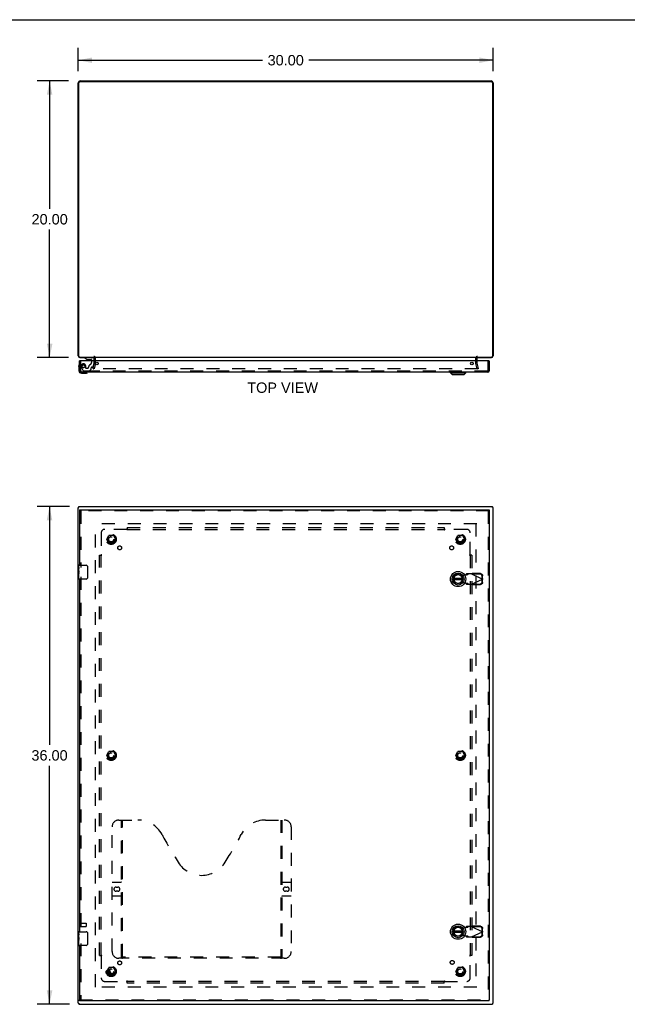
# Model space of a CAD drawing. Header units: inches. Extents: x 0 to 170, y 0 to 110.
# Tile 3 of 4: x 41 to 85, y 39 to 110. Entities that reach past the tile are written whole.
import ezdxf

# ---------------------------------------------------------------- set-up
doc = ezdxf.new("R2010")
doc.units = ezdxf.units.IN
doc.header["$LTSCALE"] = 9.35
doc.header["$MEASUREMENT"] = 0
doc.linetypes.add('HIDDEN', pattern=[0.2, 0.1, -0.1])
doc.layers.get('0').update_dxf_attribs({"linetype": 'CONTINUOUS'})
for name, color, linetype in [('DEFAULT_2', 8, 'HIDDEN'), ('DIMENSIONS', 7, 'CONTINUOUS'), ('DOOR_ASSEMBLY', 7, 'CONTINUOUS'), ('SUBPANEL', 7, 'CONTINUOUS')]:
    doc.layers.add(name, color=color, linetype=linetype)
doc.styles.get("Standard").update_dxf_attribs({"font": 'arial.ttf'})
doc.dimstyles.new('DIMSTYLE_1', dxfattribs={"dimtxt": 0.75, "dimasz": 1, "dimexe": 0.09, "dimexo": 0.07, "dimgap": 0.0375, "dimtad": 0, "dimtih": 1, "dimtoh": 1, "dimzin": 4, "dimdsep": 46, "dimtxsty": 'Standard', "dimblk": '_FILLED', "dimblk1": '_FILLED', "dimblk2": '_FILLED', "dimcen": 0.09, "dimadec": 3, "dimazin": 1, "dimtfac": 1, "dimtdec": 3, "dimtofl": 0, "dimtmove": 0, "dimatfit": 3, "dimldrblk": '_FILLED', "dimfxl": 0, "dimtolj": 1, "dimtzin": 4, "dimarcsym": 0})

# ---------------------------------------------------------------- blocks, each defined once
blk = doc.blocks.new('_FILLED')
at = {"color": 0, "linetype": 'ByBlock'}
blk.add_solid([(0, 0), (-1, 0.2), (-1, -0.2)], dxfattribs=at)
blk = doc.blocks.new('*D1')
at = {"layer": 'DIMENSIONS', "color": 2, "linetype": 'Continuous'}
for p, q in [((45.29, 106.269), (45.29, 107.97)), ((75.29, 106.269), (75.29, 107.97)), ((45.29, 107.07), (58.604, 107.07)), ((75.29, 107.07), (61.975, 107.07))]:
    blk.add_line(p, q, dxfattribs=at)
at = {"layer": 'DIMENSIONS', "color": 2, "linetype": 'Continuous', "rotation": 180}
blk.add_blockref('_FILLED', (45.29, 107.07), dxfattribs=at)
at = {"layer": 'DIMENSIONS', "color": 2, "linetype": 'Continuous'}
blk.add_blockref('_FILLED', (75.29, 107.07), dxfattribs=at)
at = {"layer": 'DIMENSIONS', "color": 2, "linetype": 'Continuous', "insert": (60.29, 107.445), "char_height": 0.75, "width": 2.62082, "attachment_point": 2, "line_spacing_factor": 0.9}
blk.add_mtext('30.00', dxfattribs=at)
blk = doc.blocks.new('*D2')
at = {"layer": 'DIMENSIONS', "color": 2, "linetype": 'Continuous'}
for p, q in [((44.653, 74.804), (42.309, 74.804)), ((43.209, 74.804), (43.209, 57.554)), ((43.209, 38.804), (43.209, 56.054)), ((44.653, 38.804), (42.309, 38.804))]:
    blk.add_line(p, q, dxfattribs=at)
for p, rotation in [((43.209, 74.804), 90), ((43.209, 38.804), 270)]:
    blk.add_blockref('_FILLED', p, dxfattribs=dict(at, rotation=rotation))
at = {"layer": 'DIMENSIONS', "color": 2, "linetype": 'Continuous', "insert": (43.209, 57.179), "char_height": 0.75, "width": 2.62082, "attachment_point": 2, "line_spacing_factor": 0.9}
blk.add_mtext('36.00', dxfattribs=at)
blk = doc.blocks.new('*D3')
at = {"layer": 'DIMENSIONS', "color": 2, "linetype": 'Continuous'}
for p, q in [((44.59, 105.569), (42.317, 105.569)), ((43.217, 105.569), (43.217, 96.319)), ((43.217, 85.569), (43.217, 94.819)), ((44.59, 85.569), (42.317, 85.569))]:
    blk.add_line(p, q, dxfattribs=at)
for p, rotation in [((43.217, 105.569), 90), ((43.217, 85.569), 270)]:
    blk.add_blockref('_FILLED', p, dxfattribs=dict(at, rotation=rotation))
at = {"layer": 'DIMENSIONS', "color": 2, "linetype": 'Continuous', "insert": (43.217, 95.944), "char_height": 0.75, "width": 2.62082, "attachment_point": 2, "line_spacing_factor": 0.9}
blk.add_mtext('20.00', dxfattribs=at)

msp = doc.modelspace()

# ---------------------------------------------------------------- linework, layer by layer
at = {"color": 7, "linetype": 'Continuous'}
for p, q in [((0, 110), (170, 110)), ((45.323, 74.729), (45.323, 74.804)), ((75.257, 74.729), (75.257, 74.804)), ((45.29, 74.729), (45.323, 74.729)), ((75.29, 74.729), (75.257, 74.729)), ((45.29, 38.879), (45.323, 38.879)), ((45.323, 38.879), (45.323, 38.804)), ((75.29, 38.879), (75.257, 38.879)), ((75.257, 38.879), (75.257, 38.804))]:
    msp.add_line(p, q, dxfattribs=at)
at = {"color": 3, "linetype": 'Continuous'}
for p, q in [((45.29, 85.686), (45.29, 105.433)), ((45.323, 85.672), (45.323, 105.436)), ((75.177, 105.516), (45.403, 105.516)), ((45.426, 105.569), (75.154, 105.569)), ((75.257, 105.436), (75.257, 85.672)), ((75.29, 105.433), (75.29, 85.686)), ((45.403, 85.592), (46.465, 85.592)), ((45.407, 85.569), (46.452, 85.569)), ((74.115, 85.569), (46.465, 85.569)), ((46.465, 85.326), (46.465, 85.527)), ((74.115, 85.592), (75.177, 85.592)), ((74.115, 85.527), (74.115, 85.326)), ((74.128, 85.569), (75.173, 85.569)), ((45.323, 74.804), (75.257, 74.804)), ((45.29, 38.879), (45.29, 74.729)), ((75.29, 38.879), (75.29, 74.729)), ((45.323, 38.804), (75.257, 38.804))]:
    msp.add_line(p, q, dxfattribs=at)
for centre, radius, start, end in [((45.426, 105.433), 0.136, 90, 180), ((45.403, 105.436), 0.08, 90, 180), ((75.154, 105.433), 0.136, 0, 90), ((75.177, 105.436), 0.08, 0, 90), ((45.407, 85.686), 0.117, 180, 270), ((45.403, 85.672), 0.08, 180, 270), ((46.423, 85.527), 0.042, 0, 90), ((74.157, 85.527), 0.042, 90, 180), ((75.173, 85.686), 0.117, 270, 360), ((75.177, 85.672), 0.08, 270, 360)]:
    msp.add_arc(centre, radius, start, end, dxfattribs=at)
at = {"layer": 'DEFAULT_2', "color": 8, "linetype": 'HIDDEN'}
for p, q in [((46.54, 85.169), (46.54, 85.527)), ((74.04, 85.169), (74.04, 85.527)), ((46.361, 84.776), (46.464, 85.162)), ((46.433, 84.757), (46.361, 84.776)), ((74.192, 84.757), (46.388, 84.757)), ((46.536, 85.143), (46.433, 84.757)), ((46.465, 85.169), (46.465, 85.326)), ((74.147, 84.757), (74.043, 85.143)), ((74.115, 85.326), (74.115, 85.169)), ((74.116, 85.162), (74.219, 84.776)), ((74.147, 84.757), (74.219, 84.776)), ((74.115, 73.554), (46.465, 73.554)), ((46.54, 40.054), (46.54, 73.554)), ((74.04, 73.554), (74.04, 40.054)), ((47.347, 72.434), (47.502, 72.701)), ((47.819, 72.706), (47.51, 72.706)), ((47.828, 72.701), (47.982, 72.434)), ((72.597, 72.434), (72.752, 72.701)), ((73.069, 72.706), (72.76, 72.706)), ((73.078, 72.701), (73.232, 72.434)), ((47.502, 72.156), (47.347, 72.424)), ((47.819, 72.151), (47.51, 72.151)), ((47.982, 72.424), (47.828, 72.156)), ((72.752, 72.156), (72.597, 72.424)), ((73.069, 72.151), (72.76, 72.151)), ((73.232, 72.424), (73.078, 72.156)), ((47.347, 56.809), (47.502, 57.076)), ((47.819, 57.081), (47.51, 57.081)), ((47.828, 57.076), (47.982, 56.809)), ((72.597, 56.809), (72.752, 57.076)), ((73.069, 57.081), (72.76, 57.081)), ((73.078, 57.076), (73.232, 56.809)), ((47.502, 56.531), (47.347, 56.799)), ((47.819, 56.526), (47.51, 56.526)), ((47.982, 56.799), (47.828, 56.531)), ((72.752, 56.531), (72.597, 56.799)), ((73.069, 56.526), (72.76, 56.526)), ((73.232, 56.799), (73.078, 56.531)), ((45.365, 44.696), (45.365, 44.412)), ((45.408, 44.696), (45.408, 44.412)), ((45.408, 44.678), (45.855, 44.678)), ((45.408, 44.43), (45.855, 44.43)), ((45.865, 44.668), (45.865, 44.44)), ((47.347, 41.184), (47.502, 41.451)), ((47.819, 41.456), (47.51, 41.456)), ((47.828, 41.451), (47.982, 41.184)), ((72.597, 41.184), (72.752, 41.451)), ((73.069, 41.456), (72.76, 41.456)), ((73.078, 41.451), (73.232, 41.184)), ((47.502, 40.906), (47.347, 41.174)), ((47.819, 40.901), (47.51, 40.901)), ((47.982, 41.174), (47.828, 40.906)), ((72.752, 40.906), (72.597, 41.174)), ((73.069, 40.901), (72.76, 40.901)), ((73.232, 41.174), (73.078, 40.906)), ((74.115, 40.054), (46.465, 40.054))]:
    msp.add_line(p, q, dxfattribs=at)
for points in [[(46.368, 84.781), (46.368, 84.779), (46.368, 84.777), (46.368, 84.776)], [(46.368, 84.776), (46.368, 84.775), (46.368, 84.774), (46.368, 84.772), (46.368, 84.77), (46.369, 84.769), (46.37, 84.767), (46.371, 84.765), (46.372, 84.764), (46.373, 84.763), (46.374, 84.761), (46.376, 84.76), (46.377, 84.759), (46.379, 84.759)], [(46.388, 84.757), (46.386, 84.757), (46.384, 84.757), (46.382, 84.757), (46.38, 84.758), (46.379, 84.759)], [(74.212, 84.776), (74.212, 84.775), (74.212, 84.774), (74.212, 84.772), (74.211, 84.77), (74.211, 84.769), (74.21, 84.767), (74.209, 84.765), (74.208, 84.764), (74.207, 84.763), (74.205, 84.761), (74.204, 84.76), (74.203, 84.759), (74.201, 84.759), (74.199, 84.758), (74.198, 84.757), (74.196, 84.757), (74.194, 84.757), (74.192, 84.757)], [(74.212, 84.781), (74.212, 84.779), (74.212, 84.777), (74.212, 84.776)]]:
    msp.add_lwpolyline(points, dxfattribs=at)
for centre, radius in [((47.665, 72.429), 0.372), ((47.665, 72.429), 0.356), ((47.665, 72.429), 0.204), ((72.915, 72.429), 0.372), ((72.915, 72.429), 0.356), ((72.915, 72.429), 0.204), ((47.665, 72.429), 0.183), ((72.915, 72.429), 0.183), ((47.665, 56.804), 0.372), ((47.665, 56.804), 0.356), ((47.665, 56.804), 0.204), ((47.665, 56.804), 0.183), ((72.915, 56.804), 0.372), ((72.915, 56.804), 0.356), ((72.915, 56.804), 0.204), ((72.915, 56.804), 0.183), ((47.665, 41.179), 0.372), ((47.665, 41.179), 0.356), ((47.665, 41.179), 0.204), ((47.665, 41.179), 0.183), ((72.915, 41.179), 0.372), ((72.915, 41.179), 0.356), ((72.915, 41.179), 0.204), ((72.915, 41.179), 0.183)]:
    msp.add_circle(centre, radius, dxfattribs=at)
for centre, radius, start, end in [((46.423, 85.527), 0.117, 0, 90), ((74.157, 85.527), 0.117, 90, 180), ((46.44, 85.169), 0.025, 345, 360), ((46.44, 85.169), 0.1, 345, 360), ((74.14, 85.169), 0.1, 180, 195), ((74.14, 85.169), 0.025, 180, 195), ((47.51, 72.696), 0.01, 90.01128, 149.98796), ((47.819, 72.696), 0.01, 30.01085, 89.98765), ((72.76, 72.696), 0.01, 90.01128, 149.98796), ((73.069, 72.696), 0.01, 30.01085, 89.98765), ((47.356, 72.429), 0.01, 150.01171, 209.98732), ((47.51, 72.161), 0.01, 210.01085, 269.98765), ((47.819, 72.161), 0.01, 270.01128, 329.98796), ((47.974, 72.429), 0.01, 330.01171, 29.98732), ((72.606, 72.429), 0.01, 150.01171, 209.98732), ((72.76, 72.161), 0.01, 210.01085, 269.98765), ((73.069, 72.161), 0.01, 270.01128, 329.98796), ((73.224, 72.429), 0.01, 330.01171, 29.98732), ((47.51, 57.071), 0.01, 90.01128, 149.98796), ((47.819, 57.071), 0.01, 30.01085, 89.98765), ((72.76, 57.071), 0.01, 90.01128, 149.98796), ((73.069, 57.071), 0.01, 30.01085, 89.98765), ((47.356, 56.804), 0.01, 150.01171, 209.98732), ((47.51, 56.536), 0.01, 210.01085, 269.98765), ((47.819, 56.536), 0.01, 270.01128, 329.98796), ((47.974, 56.804), 0.01, 330.01171, 29.98732), ((72.606, 56.804), 0.01, 150.01171, 209.98732), ((72.76, 56.536), 0.01, 210.01085, 269.98765), ((73.069, 56.536), 0.01, 270.01128, 329.98796), ((73.224, 56.804), 0.01, 330.01171, 29.98732), ((45.386, 44.696), 0.0215, 0, 180), ((45.386, 44.412), 0.0215, 180, 360), ((45.855, 44.668), 0.01, 0, 90), ((45.855, 44.44), 0.01, 270, 360), ((47.51, 41.446), 0.01, 90.01128, 149.98796), ((47.819, 41.446), 0.01, 30.01085, 89.98765), ((72.76, 41.446), 0.01, 90.01128, 149.98796), ((73.069, 41.446), 0.01, 30.01085, 89.98765), ((47.356, 41.179), 0.01, 150.01171, 209.98732), ((47.51, 40.911), 0.01, 210.01085, 269.98765), ((47.819, 40.911), 0.01, 270.01128, 329.98796), ((47.974, 41.179), 0.01, 330.01171, 29.98732), ((72.606, 41.179), 0.01, 150.01171, 209.98732), ((72.76, 40.911), 0.01, 210.01085, 269.98765), ((73.069, 40.911), 0.01, 270.01128, 329.98796), ((73.224, 41.179), 0.01, 330.01171, 29.98732)]:
    msp.add_arc(centre, radius, start, end, dxfattribs=at)
at = {"layer": 'DOOR_ASSEMBLY', "color": 7, "linetype": 'Continuous'}
for p, q in [((45.759, 85.569), (45.759, 85.53)), ((45.759, 85.53), (45.935, 85.431)), ((46.428, 85.326), (46.428, 85.49)), ((45.325, 84.931), (45.328, 84.969)), ((45.325, 84.931), (45.325, 84.641)), ((45.4, 85.326), (45.385, 85.326)), ((45.935, 85.431), (46.212, 85.431)), ((46.023, 85.415), (46.163, 85.415)), ((46.243, 85.4), (46.243, 85.326)), ((74.995, 85.326), (75.01, 85.326)), ((45.525, 84.441), (45.814, 84.441)), ((72.209, 84.462), (72.209, 84.501)), ((72.209, 84.462), (73.311, 84.462)), ((72.327, 84.344), (72.209, 84.462)), ((72.327, 84.344), (73.193, 84.344)), ((73.193, 84.344), (73.311, 84.462)), ((73.311, 84.462), (73.311, 84.501)), ((45.385, 74.554), (45.385, 74.479)), ((75.01, 74.554), (75.01, 74.479)), ((45.325, 70.395), (45.325, 70.539)), ((45.34, 70.554), (45.85, 70.554)), ((45.325, 70.139), (45.325, 70.391)), ((45.334, 70.337), (45.325, 70.337)), ((45.325, 70.169), (45.335, 70.169)), ((45.325, 69.569), (45.325, 70.136)), ((45.328, 70.106), (45.325, 70.106)), ((45.325, 69.974), (45.334, 69.974)), ((45.325, 69.938), (45.335, 69.938)), ((45.325, 69.875), (45.335, 69.875)), ((45.335, 70.169), (45.335, 70.326)), ((45.335, 69.985), (45.335, 70.038)), ((45.335, 69.708), (45.335, 69.938)), ((45.95, 70.454), (45.95, 69.654)), ((45.325, 69.708), (45.335, 69.708)), ((45.85, 69.554), (45.34, 69.554)), ((73.072, 69.593), (72.447, 69.593)), ((72.447, 69.514), (73.072, 69.514)), ((45.325, 43.895), (45.325, 44.039)), ((45.325, 43.639), (45.325, 43.891)), ((45.334, 43.837), (45.325, 43.837)), ((45.325, 43.669), (45.335, 43.669)), ((45.325, 43.069), (45.325, 43.636)), ((45.328, 43.606), (45.325, 43.606)), ((45.325, 43.474), (45.334, 43.474)), ((45.325, 43.438), (45.335, 43.438)), ((45.335, 43.669), (45.335, 43.826)), ((45.335, 43.485), (45.335, 43.538)), ((45.335, 43.208), (45.335, 43.438)), ((45.34, 44.054), (45.85, 44.054)), ((45.95, 43.954), (45.95, 43.154)), ((73.072, 44.093), (72.447, 44.093)), ((72.447, 44.014), (73.072, 44.014)), ((45.325, 43.375), (45.335, 43.375)), ((45.325, 43.208), (45.335, 43.208)), ((45.85, 43.054), (45.34, 43.054)), ((45.385, 39.054), (45.385, 39.129)), ((75.01, 39.054), (75.01, 39.129))]:
    msp.add_line(p, q, dxfattribs=at)
at = {"layer": 'DOOR_ASSEMBLY', "color": 8, "linetype": 'HIDDEN'}
for p, q in [((46.349, 85.569), (45.759, 85.569)), ((45.46, 84.618), (45.46, 85.326)), ((45.511, 84.853), (45.645, 84.62)), ((45.832, 84.806), (45.832, 84.939)), ((45.942, 84.79), (45.848, 84.79)), ((46.105, 84.614), (46.22, 84.729)), ((46.226, 84.743), (46.226, 84.821)), ((46.243, 85.326), (46.243, 85.216)), ((46.285, 84.88), (46.329, 84.88)), ((46.359, 84.903), (46.428, 85.159)), ((46.428, 85.159), (46.428, 85.326)), ((74.935, 84.618), (74.935, 85.326)), ((74.893, 84.576), (45.502, 84.576)), ((45.671, 84.605), (46.084, 84.605)), ((75.01, 74.479), (45.385, 74.479)), ((45.46, 74.479), (45.46, 70.399)), ((74.935, 74.479), (74.935, 39.129)), ((72.82, 69.883), (73.114, 69.829)), ((73.114, 69.829), (73.311, 69.867)), ((73.311, 69.867), (73.343, 69.869)), ((73.357, 69.928), (73.315, 69.882)), ((73.315, 69.882), (73.47, 69.882)), ((73.73, 69.928), (73.357, 69.928)), ((73.47, 69.882), (73.512, 69.928)), ((73.73, 69.928), (74.518, 69.554)), ((73.759, 69.914), (73.778, 69.956)), ((74.349, 69.904), (73.759, 69.914)), ((74.369, 69.946), (73.778, 69.956)), ((74.531, 69.598), (74.528, 69.791)), ((45.46, 69.709), (45.46, 43.899)), ((73.114, 69.278), (72.82, 69.224)), ((73.311, 69.24), (73.114, 69.278)), ((73.47, 69.226), (73.315, 69.226)), ((73.315, 69.226), (73.357, 69.18)), ((73.357, 69.18), (73.73, 69.18)), ((73.512, 69.18), (73.47, 69.226)), ((73.73, 69.18), (74.518, 69.554)), ((73.746, 69.17), (73.73, 69.18)), ((73.759, 69.193), (74.349, 69.203)), ((73.778, 69.151), (73.759, 69.193)), ((73.778, 69.151), (74.369, 69.161)), ((74.511, 69.557), (74.508, 69.75)), ((74.508, 69.358), (74.511, 69.551)), ((74.531, 69.598), (74.511, 69.557)), ((74.511, 69.551), (74.531, 69.509)), ((74.522, 69.569), (74.518, 69.554)), ((74.518, 69.554), (74.522, 69.538)), ((74.527, 69.584), (74.522, 69.569)), ((74.531, 69.598), (74.527, 69.584)), ((74.528, 69.316), (74.531, 69.509)), ((48.23, 52.129), (49.585, 52.129)), ((48.405, 42.219), (48.405, 52.129)), ((48.485, 42.249), (48.485, 52.129)), ((58.835, 52.129), (60.19, 52.129)), ((59.935, 52.129), (59.935, 42.249)), ((60.015, 52.129), (60.015, 42.219)), ((47.73, 42.629), (47.73, 51.629)), ((60.69, 51.629), (60.69, 42.629)), ((47.73, 47.629), (48.365, 47.629)), ((48.016, 47.279), (48.153, 47.279)), ((60.055, 47.629), (60.69, 47.629)), ((60.266, 47.279), (60.403, 47.279)), ((48.365, 46.629), (47.73, 46.629)), ((48.153, 46.979), (48.016, 46.979)), ((60.69, 46.629), (60.055, 46.629)), ((60.403, 46.979), (60.266, 46.979)), ((72.82, 44.383), (73.114, 44.329)), ((73.114, 44.329), (73.311, 44.367)), ((73.311, 44.367), (73.343, 44.369)), ((73.357, 44.428), (73.315, 44.382)), ((73.315, 44.382), (73.47, 44.382)), ((73.73, 44.428), (73.357, 44.428)), ((73.47, 44.382), (73.512, 44.428)), ((73.73, 44.428), (74.518, 44.054)), ((73.759, 44.414), (73.778, 44.456)), ((74.349, 44.404), (73.759, 44.414)), ((74.369, 44.446), (73.778, 44.456)), ((74.511, 44.057), (74.508, 44.25)), ((74.531, 44.098), (74.528, 44.291)), ((73.114, 43.778), (72.82, 43.724)), ((73.311, 43.74), (73.114, 43.778)), ((73.47, 43.726), (73.315, 43.726)), ((73.315, 43.726), (73.357, 43.68)), ((73.357, 43.68), (73.73, 43.68)), ((73.512, 43.68), (73.47, 43.726)), ((73.73, 43.68), (74.518, 44.054)), ((73.746, 43.67), (73.73, 43.68)), ((73.759, 43.693), (74.349, 43.703)), ((73.778, 43.651), (73.759, 43.693)), ((73.778, 43.651), (74.369, 43.661)), ((74.508, 43.858), (74.511, 44.051)), ((74.531, 44.098), (74.511, 44.057)), ((74.511, 44.051), (74.531, 44.009)), ((74.522, 44.069), (74.518, 44.054)), ((74.518, 44.054), (74.522, 44.038)), ((74.527, 44.084), (74.522, 44.069)), ((74.522, 44.038), (74.527, 44.024)), ((74.531, 44.098), (74.527, 44.084)), ((74.527, 44.024), (74.531, 44.009)), ((74.528, 43.816), (74.531, 44.009)), ((45.46, 43.209), (45.46, 39.129)), ((60.19, 42.129), (48.23, 42.129)), ((59.931, 42.209), (48.489, 42.209)), ((45.385, 39.129), (75.01, 39.129))]:
    msp.add_line(p, q, dxfattribs=at)
at = {"layer": 'DOOR_ASSEMBLY', "color": 3, "linetype": 'Continuous'}
for p, q in [((45.385, 84.618), (45.385, 85.326)), ((74.995, 85.326), (45.4, 85.326)), ((75.01, 85.326), (75.01, 84.618)), ((74.893, 84.501), (45.502, 84.501)), ((45.385, 74.554), (75.01, 74.554)), ((45.385, 74.479), (45.385, 70.554)), ((75.01, 74.479), (75.01, 39.129)), ((45.385, 69.554), (45.385, 44.054)), ((45.385, 43.054), (45.385, 39.129)), ((75.01, 39.054), (45.385, 39.054))]:
    msp.add_line(p, q, dxfattribs=at)
at = {"layer": 'DOOR_ASSEMBLY', "color": 7, "linetype": 'Continuous'}
for points in [[(45.943, 70.49), (45.945, 70.484), (45.947, 70.478), (45.948, 70.472), (45.949, 70.466), (45.95, 70.46), (45.95, 70.454)], [(45.325, 70.395), (45.325, 70.391), (45.326, 70.387), (45.326, 70.382), (45.328, 70.376), (45.329, 70.369), (45.33, 70.361), (45.332, 70.353), (45.333, 70.344), (45.334, 70.335), (45.335, 70.326)], [(45.325, 70.139), (45.325, 70.131), (45.326, 70.124), (45.326, 70.115), (45.328, 70.107), (45.33, 70.089)], [(45.33, 70.089), (45.331, 70.08), (45.332, 70.071), (45.333, 70.062), (45.334, 70.054), (45.334, 70.046), (45.335, 70.038)], [(45.335, 69.985), (45.334, 69.979), (45.334, 69.973), (45.333, 69.967), (45.333, 69.961), (45.332, 69.955), (45.332, 69.949)], [(45.95, 69.654), (45.95, 69.647), (45.949, 69.641), (45.948, 69.635), (45.947, 69.629), (45.945, 69.623), (45.943, 69.617)], [(45.325, 43.895), (45.325, 43.891), (45.326, 43.887), (45.326, 43.882), (45.328, 43.876), (45.329, 43.869), (45.33, 43.861), (45.332, 43.853), (45.333, 43.844), (45.334, 43.835), (45.335, 43.826)], [(45.325, 43.639), (45.325, 43.631), (45.326, 43.624), (45.326, 43.615), (45.328, 43.607), (45.33, 43.589)], [(45.33, 43.589), (45.331, 43.58), (45.332, 43.571), (45.333, 43.562), (45.334, 43.554), (45.334, 43.546), (45.335, 43.538)], [(45.335, 43.485), (45.334, 43.479), (45.334, 43.473), (45.333, 43.467), (45.333, 43.461), (45.332, 43.455), (45.332, 43.449)], [(45.943, 43.99), (45.945, 43.984), (45.947, 43.978), (45.948, 43.972), (45.949, 43.966), (45.95, 43.96), (45.95, 43.954)], [(45.95, 43.154), (45.95, 43.147), (45.949, 43.141), (45.948, 43.135), (45.947, 43.129), (45.945, 43.123), (45.943, 43.117)]]:
    msp.add_lwpolyline(points, dxfattribs=at)
at = {"layer": 'DOOR_ASSEMBLY', "color": 8, "linetype": 'HIDDEN'}
for points in [[(73.315, 69.882), (73.315, 69.879), (73.314, 69.877), (73.314, 69.874), (73.313, 69.872), (73.312, 69.869), (73.311, 69.867)], [(73.343, 69.869), (73.359, 69.87), (73.374, 69.871), (73.388, 69.872), (73.402, 69.873), (73.415, 69.874), (73.427, 69.875), (73.437, 69.876), (73.447, 69.877), (73.455, 69.878), (73.461, 69.879), (73.466, 69.88), (73.47, 69.882)], [(73.73, 69.928), (73.746, 69.937), (73.754, 69.942), (73.762, 69.947), (73.77, 69.951), (73.778, 69.956)], [(74.508, 69.75), (74.507, 69.765), (74.504, 69.779), (74.5, 69.794), (74.495, 69.808), (74.488, 69.821), (74.48, 69.834), (74.471, 69.846), (74.46, 69.858), (74.449, 69.868), (74.436, 69.877), (74.423, 69.885), (74.409, 69.891), (74.395, 69.897), (74.38, 69.901), (74.364, 69.903), (74.349, 69.904)], [(74.369, 69.946), (74.384, 69.945), (74.399, 69.942), (74.414, 69.938), (74.429, 69.933), (74.443, 69.926), (74.456, 69.919), (74.469, 69.909), (74.48, 69.899), (74.491, 69.888), (74.5, 69.876), (74.508, 69.863), (74.515, 69.849), (74.52, 69.835), (74.524, 69.821), (74.527, 69.806), (74.528, 69.791)], [(73.47, 69.226), (73.466, 69.227), (73.461, 69.228), (73.455, 69.229), (73.447, 69.23), (73.437, 69.231), (73.427, 69.232), (73.415, 69.233), (73.402, 69.234), (73.388, 69.235), (73.374, 69.236), (73.359, 69.237), (73.343, 69.238), (73.311, 69.24)], [(73.311, 69.24), (73.312, 69.238), (73.313, 69.235), (73.314, 69.233), (73.314, 69.23), (73.315, 69.228), (73.315, 69.226)], [(73.778, 69.151), (73.77, 69.156), (73.762, 69.161), (73.754, 69.165), (73.746, 69.17)], [(74.349, 69.203), (74.364, 69.204), (74.38, 69.206), (74.395, 69.21), (74.409, 69.216), (74.423, 69.222), (74.436, 69.23), (74.449, 69.239), (74.46, 69.249), (74.471, 69.261), (74.48, 69.273), (74.488, 69.286), (74.495, 69.299), (74.5, 69.313), (74.504, 69.328), (74.507, 69.343), (74.508, 69.358)], [(74.528, 69.316), (74.527, 69.301), (74.524, 69.286), (74.52, 69.272), (74.515, 69.258), (74.508, 69.244), (74.5, 69.231), (74.491, 69.219), (74.48, 69.208), (74.469, 69.198), (74.456, 69.189), (74.443, 69.181), (74.429, 69.174), (74.414, 69.169), (74.399, 69.165), (74.384, 69.162), (74.369, 69.161)], [(74.522, 69.538), (74.527, 69.524), (74.529, 69.516), (74.531, 69.509)], [(73.315, 44.382), (73.315, 44.379), (73.314, 44.377), (73.314, 44.374), (73.313, 44.372), (73.312, 44.369), (73.311, 44.367)], [(73.343, 44.369), (73.359, 44.37), (73.374, 44.371), (73.388, 44.372), (73.402, 44.373), (73.415, 44.374), (73.427, 44.375), (73.437, 44.376), (73.447, 44.377), (73.455, 44.378), (73.461, 44.379), (73.466, 44.38), (73.47, 44.382)], [(73.73, 44.428), (73.746, 44.437), (73.754, 44.442), (73.762, 44.447), (73.77, 44.451), (73.778, 44.456)], [(74.508, 44.25), (74.507, 44.265), (74.504, 44.279), (74.5, 44.294), (74.495, 44.308), (74.488, 44.321), (74.48, 44.334), (74.471, 44.346), (74.46, 44.358), (74.449, 44.368), (74.436, 44.377), (74.423, 44.385), (74.409, 44.391), (74.395, 44.397), (74.38, 44.401), (74.364, 44.403), (74.349, 44.404)], [(74.369, 44.446), (74.384, 44.445), (74.399, 44.442), (74.414, 44.438), (74.429, 44.433), (74.443, 44.426), (74.456, 44.419), (74.469, 44.409), (74.48, 44.399), (74.491, 44.388), (74.5, 44.376), (74.508, 44.363), (74.515, 44.349), (74.52, 44.335), (74.524, 44.321), (74.527, 44.306), (74.528, 44.291)], [(73.47, 43.726), (73.466, 43.727), (73.461, 43.728), (73.455, 43.729), (73.447, 43.73), (73.437, 43.731), (73.427, 43.732), (73.415, 43.733), (73.402, 43.734), (73.388, 43.735), (73.374, 43.736), (73.359, 43.737), (73.343, 43.738), (73.311, 43.74)], [(73.311, 43.74), (73.312, 43.738), (73.313, 43.735), (73.314, 43.733), (73.314, 43.73), (73.315, 43.728), (73.315, 43.726)], [(73.778, 43.651), (73.77, 43.656), (73.762, 43.661), (73.754, 43.665), (73.746, 43.67)], [(74.349, 43.703), (74.364, 43.704), (74.38, 43.706), (74.395, 43.71), (74.409, 43.716), (74.423, 43.722), (74.436, 43.73), (74.449, 43.739), (74.46, 43.749), (74.471, 43.761), (74.48, 43.773), (74.488, 43.786), (74.495, 43.799), (74.5, 43.813), (74.504, 43.828), (74.507, 43.843), (74.508, 43.858)], [(74.528, 43.816), (74.527, 43.801), (74.524, 43.786), (74.52, 43.772), (74.515, 43.758), (74.508, 43.744), (74.5, 43.731), (74.491, 43.719), (74.48, 43.708), (74.469, 43.698), (74.456, 43.689), (74.443, 43.681), (74.429, 43.674), (74.414, 43.669), (74.399, 43.665), (74.384, 43.662), (74.369, 43.661)], [(48.395, 42.249), (48.411, 42.238), (48.427, 42.228), (48.443, 42.22), (48.458, 42.214), (48.474, 42.21), (48.489, 42.209)], [(59.931, 42.209), (59.946, 42.21), (59.961, 42.214), (59.977, 42.22), (59.993, 42.228), (60.009, 42.238), (60.025, 42.249)]]:
    msp.add_lwpolyline(points, dxfattribs=at)
for centre, radius in [((45.66, 84.939), 0.103), ((47.46, 41.129), 0.164), ((47.46, 41.129), 0.124)]:
    msp.add_circle(centre, radius, dxfattribs=at)
at = {"layer": 'DOOR_ASSEMBLY', "color": 3, "linetype": 'Continuous'}
for centre in [(46.635, 85.138), (73.76, 85.138)]:
    msp.add_circle(centre, 0.094, dxfattribs=at)
at = {"layer": 'DOOR_ASSEMBLY', "color": 7, "linetype": 'Continuous'}
for centre, radius in [((72.76, 69.554), 0.551), ((72.76, 69.554), 0.433), ((72.76, 69.554), 0.329), ((72.76, 69.554), 0.317), ((72.76, 44.054), 0.551), ((72.76, 44.054), 0.433), ((72.76, 44.054), 0.329), ((72.76, 44.054), 0.317)]:
    msp.add_circle(centre, radius, dxfattribs=at)
for centre, radius, start, end in [((46.349, 85.49), 0.079, 0, 90), ((45.575, 84.931), 0.25, 149.11011, 180), ((45.373, 85.051), 0.015, 96.37959, 149.11011), ((45.37, 85.051), 0.015, 0, 83.62041), ((46.023, 85.505), 0.09, 234.81225, 270), ((46.163, 85.505), 0.09, 270, 304.92318), ((46.212, 85.4), 0.031, 0, 90), ((45.525, 84.641), 0.2, 180, 270), ((45.814, 84.691), 0.25, 270, 300.88989), ((45.935, 84.486), 0.015, 6.37959, 90), ((45.935, 84.49), 0.015, 300.88989, 353.62041), ((45.34, 70.539), 0.015, 90, 180), ((45.85, 70.454), 0.1, 21.19986, 90), ((72.76, 69.554), 0.315, 10.07866, 349.92134), ((45.34, 69.569), 0.015, 180, 270), ((45.85, 69.654), 0.1, 270, 338.79459), ((72.76, 44.054), 0.315, 10.07866, 349.92134), ((45.34, 44.039), 0.015, 90, 180), ((45.85, 43.954), 0.1, 21.19986, 90), ((45.34, 43.069), 0.015, 180, 270), ((45.85, 43.154), 0.1, 270, 338.79459)]:
    msp.add_arc(centre, radius, start, end, dxfattribs=at)
at = {"layer": 'DOOR_ASSEMBLY', "color": 8, "linetype": 'HIDDEN'}
for centre, radius, start, end in [((45.66, 84.939), 0.172, 0, 210), ((45.848, 84.806), 0.016, 180, 270), ((45.942, 84.88), 0.09, 270, 360), ((46.217, 84.88), 0.185, 115.7418, 180), ((46.055, 85.216), 0.188, 295.7418, 360), ((46.206, 84.743), 0.02, 315, 360), ((46.285, 84.821), 0.059, 90, 180), ((46.329, 84.911), 0.031, 270, 345), ((45.502, 84.618), 0.042, 180, 270), ((45.671, 84.635), 0.03, 210, 270), ((46.084, 84.635), 0.03, 270, 315), ((74.893, 84.618), 0.042, 270, 360), ((72.76, 69.554), 0.335, 79.67298, 280.32702), ((48.23, 51.629), 0.5, 90, 180), ((49.585, 50.129), 2, 28.48127, 90), ((58.835, 50.129), 2, 90, 151.51873), ((60.19, 51.629), 0.5, 0, 90), ((85.893, 69.827), 39.307, 208.48127, 211.87046), ((22.527, 69.827), 39.307, 328.12954, 331.51873), ((54.21, 50.129), 2, 211.87046, 328.12954), ((48.016, 47.129), 0.15, 90, 270), ((48.153, 47.129), 0.15, 270, 90), ((48.365, 47.669), 0.04, 270, 360), ((60.055, 47.669), 0.04, 180, 270), ((60.266, 47.129), 0.15, 90, 270), ((60.403, 47.129), 0.15, 270, 90), ((48.365, 46.589), 0.04, 0, 90), ((60.055, 46.589), 0.04, 90, 180), ((72.76, 44.054), 0.335, 79.67298, 280.32702), ((48.23, 42.629), 0.5, 180, 270), ((48.495, 42.219), 0.09, 180, 270), ((48.525, 42.249), 0.04, 180, 270), ((59.895, 42.249), 0.04, 270, 360), ((59.925, 42.219), 0.09, 270, 360), ((60.19, 42.629), 0.5, 270, 360)]:
    msp.add_arc(centre, radius, start, end, dxfattribs=at)
at = {"layer": 'DOOR_ASSEMBLY', "color": 3, "linetype": 'Continuous'}
for centre, start, end in [((45.502, 84.618), 180, 270), ((74.893, 84.618), 270, 360)]:
    msp.add_arc(centre, 0.117, start, end, dxfattribs=at)
at = {"layer": 'DOOR_ASSEMBLY', "color": 7, "linetype": 'Continuous'}
for centre in [(45.525, 69.972), (45.525, 43.472)]:
    msp.add_ellipse(centre, major_axis=(0.2, 0), ratio=0.432808, start_param=3.141593, end_param=3.403409, dxfattribs=at)
at = {"layer": 'SUBPANEL', "color": 8, "linetype": 'HIDDEN'}
for p, q in [((46.946, 72.897), (46.946, 71.308)), ((48.786, 73.147), (47.196, 73.147)), ((48.8, 73.162), (48.796, 73.158)), ((48.804, 73.166), (48.8, 73.162)), ((48.821, 73.272), (48.821, 73.186)), ((48.821, 73.272), (71.759, 73.272)), ((48.821, 73.186), (48.821, 73.106)), ((48.821, 73.147), (71.759, 73.147)), ((71.759, 73.272), (71.759, 73.186)), ((71.759, 73.186), (71.759, 73.106)), ((73.384, 73.147), (71.794, 73.147)), ((73.634, 71.308), (73.634, 72.897)), ((46.821, 42.335), (46.821, 71.272)), ((46.821, 71.272), (46.908, 71.272)), ((46.908, 71.272), (46.987, 71.272)), ((46.946, 42.335), (46.946, 71.272)), ((73.672, 71.272), (73.593, 71.272)), ((73.634, 71.272), (73.634, 42.335)), ((73.648, 71.294), (73.645, 71.297)), ((73.652, 71.289), (73.648, 71.294)), ((73.759, 71.272), (73.672, 71.272)), ((73.759, 71.272), (73.759, 42.335)), ((46.821, 42.335), (46.908, 42.335)), ((46.908, 42.335), (46.987, 42.335)), ((46.927, 42.318), (46.932, 42.313)), ((46.932, 42.313), (46.935, 42.31)), ((46.946, 42.299), (46.946, 40.71)), ((73.672, 42.335), (73.593, 42.335)), ((73.634, 40.71), (73.634, 42.299)), ((73.759, 42.335), (73.672, 42.335)), ((47.196, 40.46), (48.786, 40.46)), ((48.821, 40.421), (48.821, 40.501)), ((71.759, 40.46), (48.821, 40.46)), ((48.821, 40.335), (48.821, 40.421)), ((71.759, 40.335), (48.821, 40.335)), ((71.759, 40.421), (71.759, 40.501)), ((71.759, 40.335), (71.759, 40.421)), ((71.776, 40.441), (71.78, 40.445)), ((71.78, 40.445), (71.783, 40.449)), ((71.794, 40.46), (73.384, 40.46))]:
    msp.add_line(p, q, dxfattribs=at)
for points in [[(48.796, 73.158), (48.795, 73.157), (48.793, 73.155), (48.791, 73.153), (48.79, 73.152), (48.788, 73.15), (48.787, 73.149), (48.786, 73.147)], [(48.796, 73.133), (48.794, 73.135), (48.793, 73.137), (48.792, 73.139), (48.791, 73.141), (48.789, 73.143), (48.788, 73.144), (48.787, 73.146), (48.786, 73.147)], [(48.821, 73.106), (48.82, 73.107), (48.818, 73.108), (48.817, 73.108), (48.815, 73.109), (48.814, 73.11), (48.813, 73.111), (48.811, 73.112), (48.81, 73.113), (48.809, 73.114), (48.807, 73.116), (48.806, 73.117), (48.805, 73.118), (48.804, 73.12), (48.803, 73.122), (48.802, 73.123), (48.8, 73.125), (48.799, 73.127), (48.798, 73.129), (48.796, 73.133)], [(48.821, 73.186), (48.82, 73.184), (48.818, 73.182), (48.817, 73.18), (48.815, 73.178), (48.814, 73.177), (48.813, 73.175), (48.811, 73.173), (48.81, 73.172), (48.808, 73.17), (48.807, 73.169), (48.805, 73.167), (48.804, 73.166)], [(71.759, 73.186), (71.76, 73.184), (71.761, 73.182), (71.763, 73.18), (71.764, 73.178), (71.766, 73.177), (71.767, 73.175), (71.769, 73.173), (71.77, 73.172), (71.771, 73.17), (71.773, 73.169), (71.774, 73.167), (71.776, 73.166), (71.782, 73.16)], [(71.759, 73.106), (71.76, 73.107), (71.762, 73.108), (71.763, 73.108), (71.764, 73.109), (71.766, 73.11), (71.767, 73.111), (71.768, 73.112), (71.77, 73.113), (71.771, 73.114), (71.772, 73.116), (71.773, 73.117), (71.775, 73.118), (71.776, 73.12), (71.777, 73.122), (71.778, 73.123), (71.779, 73.125), (71.78, 73.127), (71.782, 73.129)], [(71.782, 73.16), (71.783, 73.158), (71.785, 73.157), (71.787, 73.155), (71.788, 73.153), (71.79, 73.152), (71.791, 73.15), (71.793, 73.149), (71.794, 73.147)], [(71.782, 73.129), (71.784, 73.133), (71.785, 73.135), (71.787, 73.137), (71.788, 73.139), (71.789, 73.141), (71.79, 73.143), (71.792, 73.144), (71.793, 73.146), (71.794, 73.147)], [(46.908, 71.272), (46.909, 71.274), (46.911, 71.275), (46.913, 71.277), (46.915, 71.278), (46.917, 71.279), (46.918, 71.281), (46.92, 71.282), (46.922, 71.284), (46.923, 71.285), (46.925, 71.287), (46.926, 71.288), (46.927, 71.289), (46.933, 71.295)], [(46.933, 71.295), (46.935, 71.297), (46.937, 71.299), (46.939, 71.301), (46.94, 71.302), (46.942, 71.304), (46.943, 71.305), (46.945, 71.307), (46.946, 71.308)], [(46.964, 71.295), (46.96, 71.298), (46.958, 71.299), (46.956, 71.3), (46.954, 71.302), (46.952, 71.303), (46.951, 71.304), (46.949, 71.305), (46.947, 71.307), (46.946, 71.308)], [(46.987, 71.272), (46.986, 71.274), (46.986, 71.275), (46.985, 71.277), (46.984, 71.278), (46.984, 71.279), (46.983, 71.281), (46.982, 71.282), (46.981, 71.283), (46.979, 71.285), (46.978, 71.286), (46.976, 71.287), (46.975, 71.288), (46.973, 71.29), (46.972, 71.291), (46.97, 71.292), (46.968, 71.293), (46.966, 71.294), (46.964, 71.295)], [(73.593, 71.272), (73.593, 71.274), (73.594, 71.275), (73.595, 71.277), (73.595, 71.278), (73.596, 71.279), (73.597, 71.281), (73.598, 71.282), (73.599, 71.283), (73.6, 71.285), (73.602, 71.286), (73.603, 71.287), (73.605, 71.288), (73.606, 71.29), (73.608, 71.291), (73.61, 71.292), (73.611, 71.293), (73.613, 71.294), (73.615, 71.295), (73.619, 71.298)], [(73.619, 71.298), (73.621, 71.299), (73.623, 71.3), (73.625, 71.302), (73.627, 71.303), (73.629, 71.304), (73.631, 71.305), (73.632, 71.307), (73.634, 71.308)], [(73.645, 71.297), (73.643, 71.299), (73.641, 71.301), (73.639, 71.302), (73.638, 71.304), (73.636, 71.305), (73.635, 71.307), (73.634, 71.308)], [(73.672, 71.272), (73.67, 71.274), (73.668, 71.275), (73.666, 71.277), (73.665, 71.278), (73.663, 71.279), (73.661, 71.281), (73.66, 71.282), (73.658, 71.284), (73.657, 71.285), (73.655, 71.287), (73.654, 71.288), (73.652, 71.289)], [(46.908, 42.335), (46.909, 42.333), (46.911, 42.332), (46.913, 42.331), (46.915, 42.329), (46.917, 42.328), (46.918, 42.326), (46.92, 42.325), (46.922, 42.323), (46.923, 42.322), (46.925, 42.321), (46.926, 42.319), (46.927, 42.318)], [(46.935, 42.31), (46.937, 42.308), (46.939, 42.307), (46.94, 42.305), (46.942, 42.303), (46.943, 42.302), (46.945, 42.301), (46.946, 42.299)], [(46.96, 42.309), (46.958, 42.308), (46.956, 42.307), (46.954, 42.306), (46.952, 42.304), (46.951, 42.303), (46.949, 42.302), (46.947, 42.301), (46.946, 42.299)], [(46.987, 42.335), (46.986, 42.333), (46.986, 42.332), (46.985, 42.33), (46.984, 42.329), (46.984, 42.328), (46.983, 42.326), (46.982, 42.325), (46.981, 42.324), (46.979, 42.323), (46.978, 42.321), (46.976, 42.32), (46.975, 42.319), (46.973, 42.318), (46.972, 42.316), (46.97, 42.315), (46.968, 42.314), (46.966, 42.313), (46.964, 42.312), (46.96, 42.309)], [(73.593, 42.335), (73.593, 42.333), (73.594, 42.332), (73.595, 42.33), (73.595, 42.329), (73.596, 42.328), (73.597, 42.326), (73.598, 42.325), (73.599, 42.324), (73.6, 42.323), (73.602, 42.321), (73.603, 42.32), (73.605, 42.319), (73.606, 42.318), (73.608, 42.316), (73.61, 42.315), (73.611, 42.314), (73.613, 42.313), (73.615, 42.312)], [(73.615, 42.312), (73.619, 42.309), (73.621, 42.308), (73.623, 42.307), (73.625, 42.306), (73.627, 42.304), (73.629, 42.303), (73.631, 42.302), (73.632, 42.301), (73.634, 42.299)], [(73.652, 42.318), (73.646, 42.312), (73.645, 42.31), (73.643, 42.308), (73.641, 42.307), (73.639, 42.305), (73.638, 42.303), (73.636, 42.302), (73.635, 42.301), (73.634, 42.299)], [(73.672, 42.335), (73.67, 42.333), (73.668, 42.332), (73.666, 42.331), (73.665, 42.329), (73.663, 42.328), (73.661, 42.326), (73.66, 42.325), (73.658, 42.323), (73.657, 42.322), (73.655, 42.321), (73.654, 42.319), (73.652, 42.318)], [(48.798, 40.478), (48.796, 40.474), (48.794, 40.472), (48.793, 40.47), (48.792, 40.468), (48.791, 40.466), (48.789, 40.464), (48.788, 40.463), (48.787, 40.461), (48.786, 40.46)], [(48.804, 40.441), (48.798, 40.447), (48.796, 40.449), (48.795, 40.451), (48.793, 40.452), (48.791, 40.454), (48.79, 40.456), (48.788, 40.457), (48.787, 40.459), (48.786, 40.46)], [(48.821, 40.501), (48.82, 40.5), (48.818, 40.5), (48.817, 40.499), (48.815, 40.498), (48.814, 40.497), (48.813, 40.496), (48.811, 40.495), (48.81, 40.494), (48.809, 40.493), (48.807, 40.492), (48.806, 40.49), (48.805, 40.489), (48.804, 40.487), (48.803, 40.486), (48.802, 40.484), (48.8, 40.482), (48.799, 40.48), (48.798, 40.478)], [(48.821, 40.421), (48.82, 40.423), (48.818, 40.425), (48.817, 40.427), (48.815, 40.429), (48.814, 40.43), (48.813, 40.432), (48.811, 40.434), (48.81, 40.435), (48.808, 40.437), (48.807, 40.438), (48.805, 40.44), (48.804, 40.441)], [(71.759, 40.501), (71.76, 40.5), (71.762, 40.5), (71.763, 40.499), (71.764, 40.498), (71.766, 40.497), (71.767, 40.496), (71.768, 40.495), (71.77, 40.494), (71.771, 40.493), (71.772, 40.492), (71.773, 40.49), (71.775, 40.489), (71.776, 40.487), (71.777, 40.486), (71.778, 40.484), (71.779, 40.482), (71.78, 40.48), (71.782, 40.478), (71.784, 40.474)], [(71.759, 40.421), (71.76, 40.423), (71.761, 40.425), (71.763, 40.427), (71.764, 40.429), (71.766, 40.43), (71.767, 40.432), (71.769, 40.434), (71.77, 40.435), (71.771, 40.437), (71.773, 40.438), (71.774, 40.44), (71.776, 40.441)], [(71.783, 40.449), (71.785, 40.451), (71.787, 40.452), (71.788, 40.454), (71.79, 40.456), (71.791, 40.457), (71.793, 40.459), (71.794, 40.46)], [(71.784, 40.474), (71.785, 40.472), (71.787, 40.47), (71.788, 40.468), (71.789, 40.466), (71.79, 40.464), (71.792, 40.463), (71.793, 40.461), (71.794, 40.46)]]:
    msp.add_lwpolyline(points, dxfattribs=at)
for centre, radius in [((47.665, 72.429), 0.25), ((72.915, 72.429), 0.25), ((48.284, 71.81), 0.141), ((72.296, 71.81), 0.141), ((47.665, 56.804), 0.25), ((72.915, 56.804), 0.25), ((47.665, 41.179), 0.25), ((48.284, 41.797), 0.141), ((72.335, 41.834), 0.141), ((72.915, 41.179), 0.25)]:
    msp.add_circle(centre, radius, dxfattribs=at)
for centre, start, end in [((47.196, 72.897), 90, 180), ((73.384, 72.897), 0, 90), ((47.196, 40.71), 180, 270), ((73.384, 40.71), 270, 360)]:
    msp.add_arc(centre, 0.25, start, end, dxfattribs=at)

# ---------------------------------------------------------------- texts
at = {"layer": 'DIMENSIONS', "color": 2, "linetype": 'Continuous', "insert": (60.068, 83.768), "char_height": 0.75, "width": 5.11059, "attachment_point": 2, "line_spacing_factor": 0.9}
msp.add_mtext('TOP VIEW', dxfattribs=at)

# ---------------------------------------------------------------- dimensions: what is measured, and where the dimension line sits
at = {"layer": 'DIMENSIONS', "color": 2, "linetype": 'Continuous'}
dim = msp.add_linear_dim(base=(75.29, 107.07), p1=(45.29, 108.04), p2=(75.29, 108.04), dimstyle='DIMSTYLE_1', dxfattribs=at)
dim.commit()
dim.dimension.update_dxf_attribs({"geometry": '*D1', "text_midpoint": (60.288, 107.066), "dimtype": 160})
for base, p1, p2, picture, middle in [((43.217, 85.569), (44.66, 105.569), (44.66, 85.569), '*D3', (43.207, 95.565)), ((43.209, 38.804), (44.723, 74.804), (44.723, 38.804), '*D2', (43.208, 56.799))]:
    dim = msp.add_linear_dim(base=base, p1=p1, p2=p2, angle=270, dimstyle='DIMSTYLE_1', dxfattribs=at)
    dim.commit()
    dim.dimension.update_dxf_attribs({"geometry": picture, "text_midpoint": middle, "dimtype": 160})

doc.saveas('drawing.dxf')
